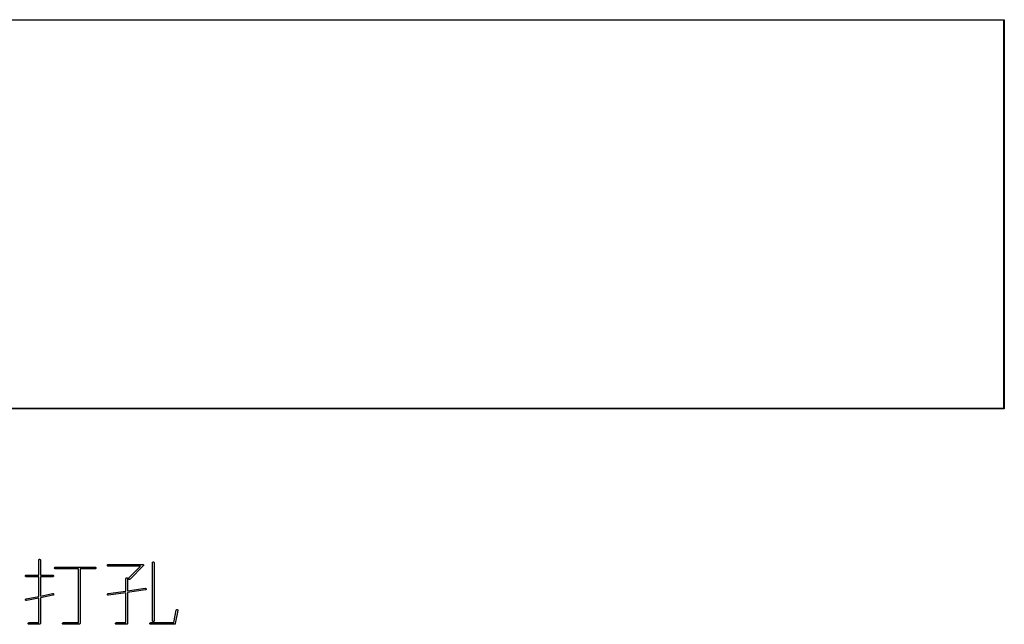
# Model space of a CAD drawing. Extents: x 20 to 200, y -74 to -20.
# Tile 6 of 6: x 111 to 200, y -74 to -20. Entities that reach past the tile are written whole.
import ezdxf

# ---------------------------------------------------------------- set-up
doc = ezdxf.new("R2010")
doc.units = 0
doc.layers.add('BLACK', color=7, linetype='CONTINUOUS')

msp = doc.modelspace()

# ---------------------------------------------------------------- linework, layer by layer
at = {"layer": 'BLACK', "linetype": 'CONTINUOUS'}
for p, q in [((20, -19.975), (200, -19.975)), ((199.975, -20.025), (20.025, -20.025)), ((199.975, -54.975), (199.975, -20.025)), ((200, -19.975), (200.009567, -19.976903)), ((200.009567, -19.976903), (200.023097, -19.990433)), ((200.023097, -19.990433), (200.025, -20)), ((200.025, -20), (200.025, -55)), ((200, -55.025), (20, -55.025)), ((20.025, -54.975), (199.975, -54.975)), ((200.009567, -55.023097), (200, -55.025)), ((200.023097, -55.009567), (200.009567, -55.023097)), ((200.025, -55), (200.023097, -55.009567)), ((113.071301, -68.666009), (113.072742, -68.651377)), ((113.071301, -70.01958), (113.071301, -68.666009)), ((113.072742, -68.651377), (113.083941, -68.624341)), ((113.083941, -68.624341), (113.104633, -68.603649)), ((113.104633, -68.603649), (113.131669, -68.59245)), ((113.131669, -68.59245), (113.160933, -68.59245)), ((113.160933, -68.59245), (113.187969, -68.603649)), ((113.187969, -68.603649), (113.208661, -68.624341)), ((113.208661, -68.624341), (113.21986, -68.651377)), ((113.21986, -68.651377), (113.221301, -68.666009)), ((113.221301, -68.666009), (113.221301, -70.01958)), ((119.263218, -69.127568), (119.274417, -69.100532)), ((119.263218, -69.156832), (119.263218, -69.127568)), ((119.274417, -69.183868), (119.263218, -69.156832)), ((119.274417, -69.100532), (119.295109, -69.07984)), ((119.295109, -69.07984), (119.322145, -69.068641)), ((119.322145, -69.068641), (119.336777, -69.0672)), ((119.336777, -69.0672), (122.432015, -69.0672)), ((122.432015, -69.0672), (122.446647, -69.068641)), ((122.446647, -69.068641), (122.473683, -69.07984)), ((122.473683, -69.07984), (122.494375, -69.100532)), ((122.494375, -69.100532), (122.494375, -69.100533)), ((122.494375, -69.100533), (122.505574, -69.127569)), ((122.505574, -69.156832), (122.494375, -69.183868)), ((122.505574, -69.127569), (122.505574, -69.156832)), ((123.309396, -68.904104), (123.310837, -68.889472)), ((123.309396, -74.1422), (123.309396, -68.904104)), ((123.310837, -68.889472), (123.322036, -68.862436)), ((123.322036, -68.862436), (123.342728, -68.841744)), ((123.342728, -68.841744), (123.369764, -68.830545)), ((123.369764, -68.830545), (123.399028, -68.830545)), ((123.399028, -68.830545), (123.426064, -68.841744)), ((123.426064, -68.841744), (123.446756, -68.862436)), ((123.446756, -68.862436), (123.457955, -68.889472)), ((123.457955, -68.889472), (123.459396, -68.904104)), ((123.459396, -68.904104), (123.459396, -74.1422)), ((111.893465, -70.052912), (111.914157, -70.03222)), ((111.914157, -70.03222), (111.941193, -70.021021)), ((111.941193, -70.021021), (111.955825, -70.01958)), ((111.955825, -70.01958), (113.071301, -70.01958)), ((113.221301, -70.01958), (114.336777, -70.01958)), ((114.336777, -70.01958), (114.351409, -70.021021)), ((114.351409, -70.021021), (114.378445, -70.03222)), ((114.378445, -70.03222), (114.399137, -70.052912)), ((114.501314, -69.365663), (114.512513, -69.338627)), ((114.501314, -69.394927), (114.501314, -69.365663)), ((114.512513, -69.421963), (114.501314, -69.394927)), ((114.512513, -69.338627), (114.533205, -69.317935)), ((114.533205, -69.442655), (114.512513, -69.421963)), ((114.533205, -69.317935), (114.560241, -69.306736)), ((114.560241, -69.453854), (114.533205, -69.442655)), ((114.560241, -69.306736), (114.574873, -69.305295)), ((114.574873, -69.455295), (114.560241, -69.453854)), ((114.574873, -69.305295), (118.146301, -69.305295)), ((116.64273, -69.455295), (114.574873, -69.455295)), ((116.64273, -74.305295), (116.64273, -69.455295)), ((118.146301, -69.455295), (116.79273, -69.455295)), ((116.79273, -69.455295), (116.79273, -74.380295)), ((118.146301, -69.305295), (118.160933, -69.306736)), ((118.160933, -69.453854), (118.146301, -69.455295)), ((118.160933, -69.306736), (118.187969, -69.317935)), ((118.187969, -69.442655), (118.160933, -69.453854)), ((118.187969, -69.317935), (118.208661, -69.338627)), ((118.208661, -69.421963), (118.187969, -69.442655)), ((118.208661, -69.338627), (118.21986, -69.365663)), ((118.21986, -69.394927), (118.208661, -69.421963)), ((118.21986, -69.365663), (118.21986, -69.394927)), ((119.295109, -69.20456), (119.274417, -69.183868)), ((119.322145, -69.215759), (119.295109, -69.20456)), ((119.336777, -69.2172), (119.322145, -69.215759)), ((122.250949, -69.2172), (119.336777, -69.2172)), ((121.188506, -70.279643), (122.250949, -69.2172)), ((122.485048, -69.195233), (121.294572, -70.385709)), ((122.494375, -69.183868), (122.485048, -69.195233)), ((111.882266, -70.079948), (111.893465, -70.052912)), ((111.882266, -70.109212), (111.882266, -70.079948)), ((111.893465, -70.136248), (111.882266, -70.109212)), ((111.914157, -70.15694), (111.893465, -70.136248)), ((111.941193, -70.168139), (111.914157, -70.15694)), ((111.955825, -70.16958), (111.941193, -70.168139)), ((113.071301, -70.16958), (111.955825, -70.16958)), ((113.071301, -71.937857), (113.071301, -70.16958)), ((114.336777, -70.16958), (113.221301, -70.16958)), ((113.221301, -70.16958), (113.221301, -71.907857)), ((114.351409, -70.168139), (114.336777, -70.16958)), ((114.378445, -70.15694), (114.351409, -70.168139)), ((114.399137, -70.136248), (114.378445, -70.15694)), ((114.399137, -70.052912), (114.410336, -70.079948)), ((114.410336, -70.109212), (114.399137, -70.136248)), ((114.410336, -70.079948), (114.410336, -70.109212)), ((120.928444, -70.332676), (120.929885, -70.318044)), ((120.928444, -71.458104), (120.928444, -70.332676)), ((120.929885, -70.318044), (120.941084, -70.291008)), ((120.941084, -70.291008), (120.961776, -70.270316)), ((120.961776, -70.270316), (120.988812, -70.259117)), ((120.988812, -70.259117), (121.018076, -70.259117)), ((121.018076, -70.259117), (121.045112, -70.270316)), ((121.045112, -70.270316), (121.065804, -70.291008)), ((121.065804, -70.291008), (121.077003, -70.318044)), ((121.077003, -70.318044), (121.078444, -70.332676)), ((121.078444, -70.332676), (121.078444, -71.436676)), ((121.16798, -70.318045), (121.179179, -70.291008)), ((121.16798, -70.347307), (121.16798, -70.318045)), ((121.179179, -70.374344), (121.16798, -70.347307)), ((121.179179, -70.291008), (121.188506, -70.279643)), ((121.199871, -70.395036), (121.179179, -70.374344)), ((121.226908, -70.406235), (121.199871, -70.395036)), ((121.25617, -70.406235), (121.226908, -70.406235)), ((121.283207, -70.395036), (121.25617, -70.406235)), ((121.294572, -70.385709), (121.283207, -70.395036)), ((113.221301, -71.907857), (114.322068, -71.687704)), ((114.322068, -71.687704), (114.336698, -71.686247)), ((114.336698, -71.686247), (114.365406, -71.691926)), ((114.365406, -71.691926), (114.389754, -71.708158)), ((114.389865, -71.814224), (114.365551, -71.830508)), ((114.389754, -71.708158), (114.406038, -71.732473)), ((114.406098, -71.789876), (114.389865, -71.814224)), ((114.406038, -71.732473), (114.411777, -71.761169)), ((114.411777, -71.761169), (114.406098, -71.789876)), ((119.261888, -71.757165), (119.269151, -71.728817)), ((119.266027, -71.786135), (119.261888, -71.757165)), ((119.280936, -71.811315), (119.266027, -71.786135)), ((119.269151, -71.728817), (119.286709, -71.705406)), ((119.304347, -71.828873), (119.280936, -71.811315)), ((119.286709, -71.705406), (119.311889, -71.690497)), ((119.311889, -71.690497), (119.32617, -71.687001)), ((119.32617, -71.687001), (120.928444, -71.458104)), ((120.928444, -71.609627), (119.347384, -71.835493)), ((120.928444, -74.305295), (120.928444, -71.609627)), ((121.078444, -71.436676), (122.659504, -71.210811)), ((122.680717, -71.359303), (121.078444, -71.588198)), ((121.078444, -71.588198), (121.078444, -74.380295)), ((122.659504, -71.210811), (122.674192, -71.210168)), ((122.674192, -71.210168), (122.70254, -71.217431)), ((122.694998, -71.355807), (122.680717, -71.359303)), ((122.720178, -71.340897), (122.694998, -71.355807)), ((122.70254, -71.217431), (122.725951, -71.234989)), ((122.737736, -71.317487), (122.720178, -71.340897)), ((122.725951, -71.234989), (122.740861, -71.260169)), ((122.744999, -71.289139), (122.737736, -71.317487)), ((122.740861, -71.260169), (122.744999, -71.289139)), ((111.880825, -72.237516), (111.886504, -72.208809)), ((111.886564, -72.266212), (111.880825, -72.237516)), ((111.886504, -72.208809), (111.902736, -72.184461)), ((111.902848, -72.290527), (111.886564, -72.266212)), ((111.902736, -72.184461), (111.927051, -72.168177)), ((111.927196, -72.306759), (111.902848, -72.290527)), ((111.927051, -72.168177), (111.941116, -72.163894)), ((111.955903, -72.312438), (111.927196, -72.306759)), ((111.941116, -72.163894), (113.071301, -71.937857)), ((111.970534, -72.310982), (111.955903, -72.312438)), ((113.071301, -72.090828), (111.970534, -72.310982)), ((113.071301, -74.305295), (113.071301, -72.090828)), ((114.351485, -71.834791), (113.221301, -72.060828)), ((113.221301, -72.060828), (113.221301, -74.380295)), ((114.365551, -71.830508), (114.351485, -71.834791)), ((119.332695, -71.836136), (119.304347, -71.828873)), ((119.347384, -71.835493), (119.332695, -71.836136)), ((125.227672, -74.305295), (125.453709, -73.17511)), ((125.600797, -73.204528), (125.362702, -74.395004)), ((125.453709, -73.17511), (125.457992, -73.161045)), ((125.457992, -73.161045), (125.474276, -73.13673)), ((125.474276, -73.13673), (125.498624, -73.120498)), ((125.498624, -73.120498), (125.527331, -73.114819)), ((125.527331, -73.114819), (125.556027, -73.120558)), ((125.556027, -73.120558), (125.580342, -73.136842)), ((125.580342, -73.136842), (125.596574, -73.16119)), ((125.596574, -73.16119), (125.602253, -73.189897)), ((125.602253, -73.189897), (125.600797, -73.204528)), ((112.120361, -74.365663), (112.13156, -74.338627)), ((112.120361, -74.394927), (112.120361, -74.365663)), ((112.13156, -74.421963), (112.120361, -74.394927)), ((112.13156, -74.338627), (112.152252, -74.317935)), ((112.152252, -74.442655), (112.13156, -74.421963)), ((112.152252, -74.317935), (112.179288, -74.306736)), ((112.179288, -74.453854), (112.152252, -74.442655)), ((112.179288, -74.306736), (112.19392, -74.305295)), ((112.19392, -74.455295), (112.179288, -74.453854)), ((112.19392, -74.305295), (113.071301, -74.305295)), ((113.146301, -74.455295), (112.19392, -74.455295)), ((113.160933, -74.453854), (113.146301, -74.455295)), ((113.187969, -74.442655), (113.160933, -74.453854)), ((113.208661, -74.421963), (113.187969, -74.442655)), ((113.21986, -74.394927), (113.208661, -74.421963)), ((113.221301, -74.380295), (113.21986, -74.394926)), ((113.21986, -74.394926), (113.21986, -74.394927)), ((115.215599, -74.365663), (115.226798, -74.338627)), ((115.215599, -74.394927), (115.215599, -74.365663)), ((115.226798, -74.421963), (115.215599, -74.394927)), ((115.226798, -74.338627), (115.24749, -74.317935)), ((115.24749, -74.442655), (115.226798, -74.421963)), ((115.24749, -74.317935), (115.274526, -74.306736)), ((115.274526, -74.453854), (115.24749, -74.442655)), ((115.274526, -74.306736), (115.289158, -74.305295)), ((115.289158, -74.455295), (115.274526, -74.453854)), ((115.289158, -74.305295), (116.64273, -74.305295)), ((116.71773, -74.455295), (115.289158, -74.455295)), ((116.732362, -74.453854), (116.71773, -74.455295)), ((116.759398, -74.442655), (116.732362, -74.453854)), ((116.78009, -74.421963), (116.759398, -74.442655)), ((116.791289, -74.394927), (116.78009, -74.421963)), ((116.79273, -74.380295), (116.791289, -74.394926)), ((116.791289, -74.394926), (116.791289, -74.394927)), ((119.977504, -74.365663), (119.988703, -74.338627)), ((119.977504, -74.394927), (119.977504, -74.365663)), ((119.988703, -74.421963), (119.977504, -74.394927)), ((119.988703, -74.338627), (120.009395, -74.317935)), ((120.009395, -74.442655), (119.988703, -74.421963)), ((120.009395, -74.317935), (120.036431, -74.306736)), ((120.036431, -74.453854), (120.009395, -74.442655)), ((120.036431, -74.306736), (120.051063, -74.305295)), ((120.051063, -74.455295), (120.036431, -74.453854)), ((120.051063, -74.305295), (120.928444, -74.305295)), ((121.003444, -74.455295), (120.051063, -74.455295)), ((121.018076, -74.453854), (121.003444, -74.455295)), ((121.045112, -74.442655), (121.018076, -74.453854)), ((121.065804, -74.421963), (121.045112, -74.442655)), ((121.077003, -74.394927), (121.065804, -74.421963)), ((121.078444, -74.380295), (121.077003, -74.394926)), ((121.077003, -74.394926), (121.077003, -74.394927)), ((123.072742, -74.365663), (123.083941, -74.338627)), ((123.072742, -74.394927), (123.072742, -74.365663)), ((123.083941, -74.421963), (123.072742, -74.394927)), ((123.083941, -74.338627), (123.104633, -74.317935)), ((123.104633, -74.442655), (123.083941, -74.421963)), ((123.104633, -74.317935), (123.131669, -74.306736)), ((123.131669, -74.453854), (123.104633, -74.442655)), ((123.131669, -74.306736), (123.146301, -74.305295)), ((123.146301, -74.455295), (123.131669, -74.453854)), ((123.146301, -74.305295), (125.227672, -74.305295)), ((125.28908, -74.455295), (123.146301, -74.455295)), ((123.310837, -74.156832), (123.309396, -74.1422)), ((123.322036, -74.183868), (123.310837, -74.156832)), ((123.342728, -74.20456), (123.322036, -74.183868)), ((123.369764, -74.215759), (123.342728, -74.20456)), ((123.399028, -74.215759), (123.369764, -74.215759)), ((123.426064, -74.20456), (123.399028, -74.215759)), ((123.446756, -74.183868), (123.426064, -74.20456)), ((123.457955, -74.156832), (123.446756, -74.183868)), ((123.459396, -74.1422), (123.457955, -74.156832)), ((125.289158, -74.455295), (125.28908, -74.455295)), ((125.30379, -74.453854), (125.289158, -74.455295)), ((125.310578, -74.451042), (125.30379, -74.453854)), ((125.317787, -74.449616), (125.310578, -74.451042)), ((125.323966, -74.445496), (125.317787, -74.449616)), ((125.330826, -74.442655), (125.323966, -74.445496)), ((125.336021, -74.43746), (125.330826, -74.442655)), ((125.342135, -74.433384), (125.336021, -74.43746)), ((125.346267, -74.427213), (125.342135, -74.433384)), ((125.351518, -74.421963), (125.346267, -74.427213)), ((125.354329, -74.415174), (125.351518, -74.421963)), ((125.358419, -74.409069), (125.354329, -74.415174)), ((125.362702, -74.395004), (125.358419, -74.409069))]:
    msp.add_line(p, q, dxfattribs=at)

doc.saveas('drawing.dxf')
